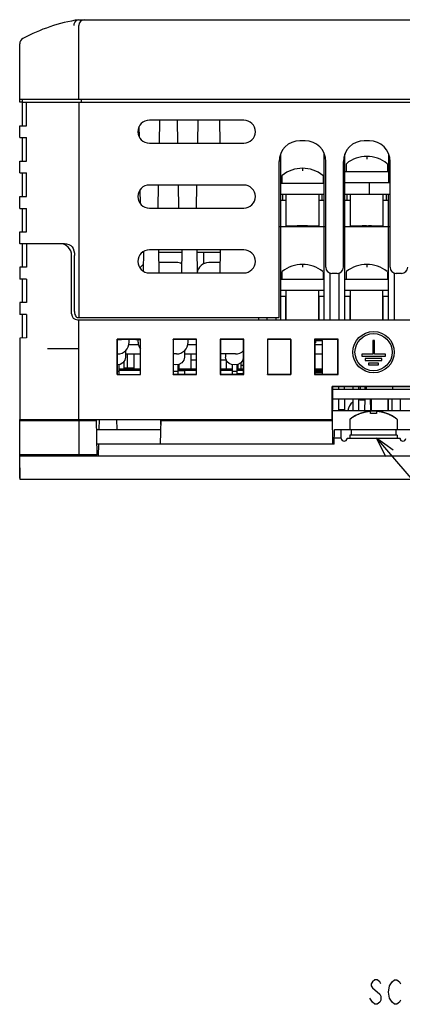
# Model space of a CAD drawing. Extents: x 36 to 410, y 13 to 287.
# Tile 1 of 16: x 61 to 100, y 13 to 113. Entities that reach past the tile are written whole.
import ezdxf

# ---------------------------------------------------------------- set-up
doc = ezdxf.new("R2010")
doc.units = 0
doc.header["$LTSCALE"] = 23.1
doc.layers.get('0').update_dxf_attribs({"linetype": 'CONTINUOUS'})
doc.layers.add('ALL_CURVE', color=7, linetype='CONTINUOUS')
doc.layers.add('ALL_NOTE', color=7, linetype='CONTINUOUS')

msp = doc.modelspace()

# ---------------------------------------------------------------- linework, layer by layer
at = {"color": 7, "linetype": 'CONTINUOUS'}
for p, q in [((66.888, 113.022), (103.188, 113.022)), ((66.888, 104.922), (66.888, 112.422)), ((60.888, 104.622), (60.888, 110.568)), ((60.888, 104.922), (133.848, 104.922)), ((61.188, 104.617), (60.888, 104.622)), ((61.188, 102.222), (61.188, 104.922)), ((61.188, 104.622), (108.207, 104.622)), ((61.577, 102.222), (61.577, 104.622)), ((66.888, 104.622), (66.888, 82.722)), ((67.188, 104.622), (67.188, 104.922)), ((60.888, 101.022), (60.888, 102.222)), ((60.888, 102.222), (61.577, 102.222)), ((83.688, 102.796), (74.088, 102.796)), ((75.1, 100.448), (75.14, 102.796)), ((76.976, 100.448), (76.935, 102.796)), ((79, 100.448), (79.04, 102.796)), ((81.229, 102.796), (81.258, 100.448)), ((73.065, 101.063), (73.046, 102.145)), ((60.888, 101.022), (61.577, 101.022)), ((61.188, 98.622), (61.188, 101.022)), ((61.577, 98.622), (61.577, 101.022)), ((74.088, 100.448), (83.688, 100.448)), ((89.932, 100.696), (89.383, 100.696)), ((96.472, 100.696), (95.923, 100.696)), ((87.438, 82.482), (87.438, 99.38)), ((91.878, 82.482), (91.878, 99.38)), ((93.978, 82.482), (93.978, 99.38)), ((98.418, 99.38), (98.418, 96.462)), ((60.888, 97.422), (60.888, 98.622)), ((60.888, 98.622), (61.577, 98.622)), ((87.284, 82.722), (87.284, 98.596)), ((92.031, 87.822), (92.031, 98.596)), ((93.824, 87.822), (93.824, 98.596)), ((94.12, 98.366), (94.098, 98.319)), ((94.098, 98.319), (94.098, 97.542)), ((98.275, 98.366), (98.298, 98.319)), ((98.298, 98.319), (98.298, 97.542)), ((98.571, 87.822), (98.571, 98.596)), ((60.888, 97.422), (61.577, 97.422)), ((61.188, 95.022), (61.188, 97.422)), ((61.577, 95.022), (61.577, 97.422)), ((98.418, 97.542), (93.978, 97.542)), ((91.878, 96.342), (87.438, 96.342)), ((87.58, 97.166), (87.558, 97.119)), ((87.558, 97.119), (87.558, 96.342)), ((91.735, 97.166), (91.758, 97.119)), ((91.758, 97.119), (91.758, 96.342)), ((93.978, 96.462), (98.571, 96.462)), ((96.468, 95.262), (96.468, 96.462)), ((73.183, 94.286), (73.158, 95.73)), ((83.688, 96.196), (74.088, 96.196)), ((74.984, 93.848), (75.025, 96.196)), ((77.091, 93.848), (77.05, 96.196)), ((78.884, 93.848), (78.925, 96.196)), ((87.438, 95.262), (91.878, 95.262)), ((87.648, 94.662), (87.648, 95.262)), ((88.008, 92.022), (88.008, 95.262)), ((91.308, 95.262), (91.308, 92.022)), ((91.668, 94.662), (91.668, 95.262)), ((93.978, 95.262), (98.571, 95.262)), ((94.188, 94.662), (94.188, 95.262)), ((94.548, 92.022), (94.548, 95.262)), ((97.848, 95.262), (97.848, 92.022)), ((98.208, 94.662), (98.208, 95.262)), ((98.418, 82.482), (98.418, 95.262)), ((60.888, 93.822), (60.888, 95.022)), ((60.888, 95.022), (61.577, 95.022)), ((87.438, 94.662), (88.008, 94.662)), ((91.308, 94.662), (91.878, 94.662)), ((93.978, 94.662), (94.548, 94.662)), ((97.848, 94.662), (98.418, 94.662)), ((60.888, 93.822), (61.577, 93.822)), ((61.188, 91.422), (61.188, 93.822)), ((61.577, 91.422), (61.577, 93.822)), ((74.088, 93.848), (83.688, 93.848)), ((60.888, 90.24), (60.888, 91.422)), ((60.888, 91.422), (61.577, 91.422)), ((87.284, 91.962), (92.031, 91.962)), ((89.13, 92.022), (88.008, 92.022)), ((88.038, 91.962), (88.038, 92.022)), ((89.13, 91.962), (89.13, 92.082)), ((89.13, 92.082), (90.18, 92.082)), ((90.18, 91.962), (90.18, 92.082)), ((91.308, 92.022), (90.18, 92.022)), ((91.278, 91.962), (91.278, 92.022)), ((93.824, 91.962), (98.571, 91.962)), ((95.718, 92.022), (94.548, 92.022)), ((94.578, 91.962), (94.578, 92.022)), ((95.718, 91.962), (95.718, 92.082)), ((95.718, 92.082), (96.168, 92.082)), ((95.918, 91.962), (95.918, 92.082)), ((95.968, 91.962), (95.968, 92.082)), ((96.168, 91.962), (96.168, 92.082)), ((96.368, 92.022), (96.168, 92.022)), ((96.368, 91.962), (96.368, 92.082)), ((96.368, 92.082), (96.668, 92.082)), ((96.518, 91.962), (96.518, 92.082)), ((96.668, 91.962), (96.668, 92.082)), ((97.848, 92.022), (96.668, 92.022)), ((97.818, 91.962), (97.818, 92.022)), ((65.438, 90.222), (60.888, 90.222)), ((61.188, 87.827), (61.188, 90.222)), ((61.571, 90.222), (61.571, 87.834)), ((73.472, 89.322), (73.34, 89.322)), ((73.473, 89.414), (73.439, 87.453)), ((83.688, 89.596), (74.088, 89.596)), ((74.999, 89.596), (75.039, 87.248)), ((77.372, 89.322), (75.003, 89.322)), ((77.377, 89.596), (77.336, 87.248)), ((78.899, 89.596), (78.939, 87.248)), ((81.272, 89.322), (78.903, 89.322)), ((79.608, 88.166), (79.608, 89.322)), ((81.277, 89.596), (81.236, 87.248)), ((66.168, 83.082), (66.168, 89.022)), ((66.468, 83.322), (66.468, 89.022)), ((76.83, 88.302), (75.021, 88.302)), ((81.254, 88.302), (80.129, 88.302)), ((61.571, 87.834), (60.888, 87.822)), ((60.888, 87.822), (60.888, 86.622)), ((74.088, 87.248), (83.688, 87.248)), ((87.58, 87.386), (87.558, 87.339)), ((87.558, 87.339), (87.558, 86.562)), ((91.735, 87.386), (91.758, 87.339)), ((91.758, 87.339), (91.758, 86.562)), ((92.478, 82.482), (92.478, 87.225)), ((93.198, 87.196), (92.658, 87.196)), ((93.378, 82.482), (93.378, 87.225)), ((94.12, 87.386), (94.098, 87.339)), ((94.098, 87.339), (94.098, 86.562)), ((98.275, 87.386), (98.298, 87.339)), ((98.298, 87.339), (98.298, 86.562)), ((99.018, 82.482), (99.018, 87.225)), ((99.738, 87.196), (99.198, 87.196)), ((61.571, 86.61), (60.888, 86.622)), ((61.188, 84.227), (61.188, 86.617)), ((61.571, 86.61), (61.571, 84.234)), ((91.878, 86.562), (87.438, 86.562)), ((98.418, 86.562), (93.978, 86.562)), ((87.438, 85.482), (91.878, 85.482)), ((88.008, 82.482), (88.008, 85.482)), ((91.308, 82.482), (91.308, 85.482)), ((93.978, 85.482), (98.418, 85.482)), ((94.548, 82.482), (94.548, 85.482)), ((97.848, 82.482), (97.848, 85.482)), ((61.571, 84.234), (60.888, 84.222)), ((60.888, 84.222), (60.888, 83.022)), ((87.438, 84.882), (88.008, 84.882)), ((87.978, 82.482), (87.978, 84.882)), ((91.308, 84.882), (91.878, 84.882)), ((91.338, 82.482), (91.338, 84.882)), ((93.978, 84.882), (94.548, 84.882)), ((94.518, 82.482), (94.518, 84.882)), ((97.848, 84.882), (98.418, 84.882)), ((97.878, 82.482), (97.878, 84.882)), ((61.571, 83.01), (60.888, 83.022)), ((61.188, 80.627), (61.188, 83.017)), ((61.571, 83.01), (61.571, 80.634)), ((66.719, 82.722), (87.284, 82.722)), ((66.768, 82.482), (139.368, 82.482)), ((66.888, 72.342), (66.888, 82.482)), ((85.188, 82.722), (85.188, 82.482)), ((86.058, 82.482), (86.058, 82.722)), ((86.958, 82.722), (86.958, 82.482)), ((61.571, 80.634), (60.888, 80.622)), ((60.888, 80.622), (60.888, 72.342)), ((70.788, 80.502), (70.788, 76.902)), ((70.805, 80.485), (70.788, 80.502)), ((73.188, 80.502), (70.788, 80.502)), ((70.804, 76.918), (70.805, 80.485)), ((72.03, 80.205), (72.03, 80.489)), ((72.93, 80.202), (72.93, 80.486)), ((73.17, 80.485), (73.188, 80.502)), ((73.171, 76.918), (73.17, 80.485)), ((73.188, 76.902), (73.188, 80.502)), ((76.488, 80.502), (76.488, 76.902)), ((76.515, 80.474), (76.488, 80.502)), ((78.888, 80.502), (76.488, 80.502)), ((76.515, 80.474), (76.515, 76.929)), ((78.86, 80.474), (76.515, 80.474)), ((78.03, 80.205), (78.03, 80.474)), ((78.86, 80.474), (78.888, 80.502)), ((78.86, 76.929), (78.86, 80.474)), ((78.888, 76.902), (78.888, 80.502)), ((81.288, 80.502), (81.288, 76.902)), ((81.288, 80.502), (81.315, 80.474)), ((83.688, 80.502), (81.288, 80.502)), ((81.315, 80.474), (81.315, 76.929)), ((83.66, 80.474), (81.315, 80.474)), ((83.66, 80.474), (83.688, 80.502)), ((83.66, 76.929), (83.66, 80.474)), ((83.688, 76.902), (83.688, 80.502)), ((86.088, 80.502), (86.088, 76.902)), ((86.088, 80.502), (86.115, 80.474)), ((88.488, 80.502), (86.088, 80.502)), ((86.115, 80.474), (86.115, 76.929)), ((88.46, 80.474), (86.115, 80.474)), ((88.458, 80.474), (88.458, 76.929)), ((88.46, 80.474), (88.488, 80.502)), ((88.46, 76.929), (88.46, 80.474)), ((88.488, 76.902), (88.488, 80.502)), ((90.888, 80.502), (90.888, 76.902)), ((90.915, 80.474), (90.888, 80.502)), ((93.288, 80.502), (90.888, 80.502)), ((90.915, 80.474), (90.915, 76.929)), ((93.26, 80.474), (90.915, 80.474)), ((90.915, 80.382), (91.698, 80.382)), ((90.978, 80.382), (90.978, 80.142)), ((91.698, 76.929), (91.698, 80.382)), ((93.26, 80.474), (93.288, 80.502)), ((93.26, 76.929), (93.26, 80.474)), ((93.288, 76.902), (93.288, 80.502)), ((96.798, 80.382), (96.798, 78.972)), ((96.978, 80.382), (96.798, 80.382)), ((96.978, 78.972), (96.978, 80.382)), ((63.707, 79.542), (66.888, 79.542)), ((71.64, 79.336), (71.64, 78.662)), ((71.992, 79.962), (72.968, 79.962)), ((77.64, 79.336), (77.64, 78.662)), ((77.992, 79.962), (78.86, 79.962)), ((83.639, 79.336), (83.639, 78.662)), ((90.978, 80.142), (90.915, 80.142)), ((90.915, 79.962), (91.698, 79.962)), ((70.83, 79.002), (70.804, 79.002)), ((71.478, 78.235), (71.478, 77.562)), ((71.64, 79.002), (73.171, 79.002)), ((71.818, 79.002), (71.818, 77.562)), ((72.497, 79.002), (72.497, 77.562)), ((76.83, 79.002), (76.515, 79.002)), ((77.64, 79.002), (78.86, 79.002)), ((78.297, 79.002), (78.297, 77.502)), ((78.86, 78.374), (78.297, 78.374)), ((82.829, 79.002), (81.315, 79.002)), ((81.878, 78.374), (81.315, 78.374)), ((81.839, 79.002), (81.839, 78.662)), ((81.878, 78.44), (81.878, 77.502)), ((83.639, 79.002), (83.66, 79.002)), ((83.66, 78.852), (83.639, 78.852)), ((90.915, 79.002), (91.698, 79.002)), ((95.688, 78.972), (95.688, 78.792)), ((96.798, 78.972), (95.688, 78.972)), ((95.688, 78.792), (98.088, 78.792)), ((96.03, 78.522), (96.03, 78.342)), ((97.746, 78.522), (96.03, 78.522)), ((96.03, 78.342), (97.746, 78.342)), ((98.088, 78.972), (96.978, 78.972)), ((97.746, 78.342), (97.746, 78.522)), ((98.088, 78.792), (98.088, 78.972)), ((70.98, 77.924), (70.98, 76.917)), ((70.98, 77.352), (73.171, 77.352)), ((72.497, 77.562), (71.478, 77.562)), ((76.74, 77.886), (76.515, 77.916)), ((76.98, 77.924), (76.98, 76.929)), ((76.98, 77.352), (78.86, 77.352)), ((76.98, 77.322), (77.656, 77.322)), ((77.078, 77.94), (77.078, 77.502)), ((77.656, 77.322), (77.663, 76.929)), ((81.315, 77.352), (82.499, 77.352)), ((82.499, 77.918), (82.499, 76.929)), ((82.979, 77.924), (82.979, 76.929)), ((82.979, 77.352), (83.66, 77.352)), ((83.097, 77.946), (83.097, 77.502)), ((83.388, 78.115), (83.388, 77.502)), ((83.66, 77.817), (83.388, 77.817)), ((90.915, 77.352), (91.698, 77.352)), ((96.378, 78.072), (96.378, 77.892)), ((97.398, 78.072), (96.378, 78.072)), ((96.378, 77.892), (97.398, 77.892)), ((97.398, 77.892), (97.398, 78.072)), ((70.788, 76.902), (70.804, 76.918)), ((70.788, 76.902), (73.188, 76.902)), ((73.188, 76.902), (73.171, 76.918)), ((76.488, 76.902), (76.515, 76.929)), ((76.488, 76.902), (78.888, 76.902)), ((76.515, 76.929), (78.86, 76.929)), ((78.888, 76.902), (78.86, 76.929)), ((81.288, 76.902), (81.315, 76.929)), ((81.288, 76.902), (83.688, 76.902)), ((81.315, 76.929), (83.66, 76.929)), ((83.66, 76.962), (82.979, 76.962)), ((83.66, 76.929), (83.688, 76.902)), ((86.088, 76.902), (86.115, 76.929)), ((86.088, 76.902), (88.488, 76.902)), ((86.115, 76.929), (88.46, 76.929)), ((88.46, 76.929), (88.488, 76.902)), ((90.888, 76.902), (90.915, 76.929)), ((90.888, 76.902), (93.288, 76.902)), ((90.915, 77.112), (91.698, 77.112)), ((90.915, 76.929), (93.26, 76.929)), ((93.288, 76.902), (93.26, 76.929)), ((92.688, 72.342), (92.688, 75.702)), ((92.714, 75.675), (92.688, 75.702)), ((113.088, 75.702), (92.688, 75.702)), ((92.714, 75.675), (92.714, 73.362)), ((92.714, 75.675), (94.472, 75.675)), ((92.714, 75.402), (113.061, 75.402)), ((93.348, 75.402), (93.348, 75.675)), ((93.948, 75.402), (93.948, 75.675)), ((94.788, 75.68), (94.788, 75.402)), ((95.388, 75.402), (95.388, 75.689)), ((95.568, 75.402), (95.568, 75.69)), ((96.028, 75.402), (96.031, 75.694)), ((96.168, 75.402), (96.168, 75.694)), ((98.808, 75.684), (98.808, 75.402)), ((99.356, 75.675), (106.472, 75.675)), ((92.714, 74.442), (113.061, 74.442)), ((93.348, 73.302), (93.348, 74.442)), ((93.948, 74.442), (93.948, 73.302)), ((94.788, 74.442), (94.788, 73.242)), ((95.388, 73.242), (95.388, 74.442)), ((95.479, 74.322), (96.019, 74.322)), ((96.009, 73.242), (96.02, 74.442)), ((96.555, 74.442), (96.566, 73.242)), ((96.556, 74.322), (96.648, 74.322)), ((96.648, 74.442), (96.648, 73.242)), ((98.328, 74.442), (98.328, 73.242)), ((98.388, 74.442), (98.388, 73.242)), ((98.748, 74.442), (98.748, 73.242)), ((99.588, 74.442), (99.588, 73.242)), ((92.698, 72.342), (92.698, 73.362)), ((92.698, 73.362), (92.714, 73.362)), ((92.698, 73.242), (113.077, 73.242)), ((93.948, 73.302), (93.348, 73.302)), ((60.888, 72.342), (92.703, 72.342)), ((60.888, 68.622), (60.888, 72.222)), ((60.888, 72.222), (68.705, 72.222)), ((60.905, 72.222), (60.905, 72.342)), ((61.188, 72.222), (61.188, 72.342)), ((66.888, 72.222), (66.888, 68.742)), ((67.188, 72.222), (67.188, 72.342)), ((68.766, 68.742), (68.703, 72.342)), ((68.988, 71.322), (69.005, 72.342)), ((70.788, 71.322), (70.77, 72.342)), ((75.228, 69.822), (75.272, 72.342)), ((75.263, 71.825), (75.254, 72.342)), ((75.27, 72.222), (92.705, 72.222)), ((92.747, 69.822), (92.698, 72.654)), ((94.511, 72.374), (94.488, 72.327)), ((94.488, 72.327), (94.488, 71.322)), ((99.264, 72.374), (99.288, 72.327)), ((99.288, 72.327), (99.288, 71.322)), ((68.721, 71.322), (75.254, 71.322)), ((92.871, 69.822), (92.898, 71.322)), ((92.898, 71.322), (100.878, 71.322)), ((93.604, 70.409), (93.588, 71.322)), ((94.608, 71.322), (94.608, 70.722)), ((99.168, 71.322), (99.168, 70.722)), ((92.882, 70.454), (93.603, 70.454)), ((94.187, 70.409), (94.188, 70.422)), ((94.188, 70.422), (99.588, 70.422)), ((94.488, 70.722), (94.488, 70.422)), ((99.288, 70.722), (94.488, 70.722)), ((99.288, 70.722), (99.288, 70.422)), ((99.588, 70.409), (99.588, 70.422)), ((92.871, 69.822), (68.747, 69.822)), ((68.889, 69.822), (68.868, 68.622)), ((68.766, 68.742), (60.888, 68.742)), ((60.929, 66.222), (60.888, 68.622)), ((60.888, 68.622), (144.888, 68.622)), ((60.888, 66.342), (60.888, 68.152)), ((61.649, 68.742), (61.647, 68.622)), ((61.788, 68.622), (61.79, 68.742)), ((67.788, 68.622), (67.79, 68.742)), ((60.888, 66.342), (60.927, 66.342)), ((144.846, 66.222), (60.929, 66.222))]:
    msp.add_line(p, q, dxfattribs=at)
at = {"color": 3, "linetype": 'CONTINUOUS'}
for p, q in [((70.98, 77.502), (73.171, 77.502)), ((76.98, 77.502), (78.86, 77.502)), ((81.315, 77.502), (82.499, 77.502)), ((82.979, 77.502), (83.66, 77.502)), ((90.915, 77.502), (91.698, 77.502)), ((90.915, 77.262), (91.698, 77.262))]:
    msp.add_line(p, q, dxfattribs=at)
at = {"color": 7, "linetype": 'CONTINUOUS'}
for points in [[(66.415, 112.422), (66.432, 112.591), (66.491, 112.747), (66.586, 112.876), (66.709, 112.968), (66.851, 113.016)], [(89.383, 100.696), (88.974, 100.655), (88.58, 100.536), (88.217, 100.342), (87.899, 100.081), (87.638, 99.763), (87.444, 99.4), (87.324, 99.006), (87.284, 98.596)], [(92.031, 98.596), (91.991, 99.006), (91.872, 99.4), (91.678, 99.763), (91.416, 100.081), (91.098, 100.342), (90.735, 100.536), (90.341, 100.655), (89.932, 100.696)], [(95.923, 100.696), (95.514, 100.655), (95.12, 100.536), (94.757, 100.342), (94.439, 100.081), (94.178, 99.763), (93.984, 99.4), (93.864, 99.006), (93.824, 98.596)], [(98.571, 98.596), (98.531, 99.006), (98.412, 99.4), (98.218, 99.763), (97.956, 100.081), (97.638, 100.342), (97.275, 100.536), (96.881, 100.655), (96.472, 100.696)], [(60.888, 90.24), (60.888, 90.227), (60.888, 90.222)], [(65.438, 90.222), (65.663, 90.208), (65.881, 90.157), (66.074, 90.056), (66.229, 89.906), (66.336, 89.724), (66.41, 89.511), (66.454, 89.27), (66.468, 89.022)], [(66.468, 83.322), (66.477, 83.173), (66.507, 83.029), (66.552, 82.904), (66.607, 82.806), (66.665, 82.743), (66.719, 82.722)], [(70.805, 80.485), (71.261, 80.488), (71.742, 80.489), (72.233, 80.489), (72.714, 80.488), (73.17, 80.485)], [(71.64, 78.662), (71.577, 78.367), (71.382, 78.107), (71.092, 77.942), (70.804, 77.896)], [(77.64, 78.662), (77.577, 78.367), (77.382, 78.107), (77.092, 77.942), (76.74, 77.886)], [(82.739, 77.886), (82.442, 77.925), (82.197, 78.033), (82.004, 78.203), (81.882, 78.417), (81.839, 78.662)], [(83.639, 78.662), (83.576, 78.367), (83.381, 78.107), (83.091, 77.942), (82.739, 77.886)], [(70.98, 77.202), (70.949, 77.213), (70.856, 77.221), (70.804, 77.222)], [(76.74, 77.224), (76.624, 77.221), (76.532, 77.213), (76.515, 77.207)], [(76.98, 77.202), (76.949, 77.213), (76.856, 77.221), (76.74, 77.224)], [(82.739, 77.224), (82.623, 77.221), (82.531, 77.213), (82.499, 77.202)], [(82.979, 77.202), (82.947, 77.213), (82.855, 77.221), (82.739, 77.224)], [(70.804, 76.918), (71.261, 76.915), (71.742, 76.914), (72.233, 76.914), (72.714, 76.915), (73.171, 76.918)], [(94.472, 75.675), (94.521, 75.676), (94.928, 75.683)], [(94.928, 75.683), (95.359, 75.689), (95.84, 75.693), (96.355, 75.695), (96.888, 75.696), (97.42, 75.695), (97.935, 75.693), (98.416, 75.689), (98.848, 75.683), (99.254, 75.676)], [(99.254, 75.676), (99.303, 75.675), (99.356, 75.675)]]:
    msp.add_lwpolyline(points, dxfattribs=at)
for radius in [2.1, 1.89]:
    msp.add_circle((96.888, 79.182), radius, dxfattribs=at)
for centre, radius, start, end in [((69.74, 95.249), 18, 99.11942, 118.31397), ((67.488, 112.422), 0.6, 90.00102, 180), ((61.488, 110.568), 0.6, 118.31397, 180), ((74.088, 101.622), 1.174, 90, 270), ((83.688, 101.622), 1.174, 270, 90), ((96.198, 95.802), 3.3, 50.9772, 129.0228), ((89.658, 94.602), 3.3, 50.9772, 129.0228), ((74.088, 95.022), 1.174, 90, 270), ((83.688, 95.022), 1.174, 270, 90), ((64.968, 89.022), 1.2, 0, 90), ((74.088, 88.422), 1.174, 90, 270), ((83.688, 88.422), 1.174, 270, 90), ((76.83, 87.102), 1.2, 63.89108, 90), ((80.129, 87.102), 1.2, 90, 172.90416), ((74.13, 87.102), 1.2, 124.63037, 147.23544), ((89.658, 84.822), 3.3, 50.9772, 129.0228), ((92.658, 87.822), 0.626, 180, 270), ((93.198, 87.822), 0.626, 270, 360), ((96.198, 84.822), 3.3, 50.9772, 129.0228), ((99.198, 87.822), 0.626, 180, 270), ((99.738, 87.822), 0.626, 270, 360), ((66.768, 83.082), 0.6, 180, 270), ((70.83, 80.202), 1.2, 270, 360), ((74.13, 80.202), 1.2, 180, 216.76474), ((76.83, 80.202), 1.2, 270, 360), ((82.829, 80.202), 1.2, 270, 314.51456), ((95.479, 73.122), 1.2, 90, 94.44842), ((95.479, 73.122), 1.2, 125.36374, 174.18178), ((96.888, 69.282), 3.9, 52.45568, 127.54432), ((93.895, 70.414), 0.292, 181, 359), ((99.88, 70.414), 0.292, 181, 359)]:
    msp.add_arc(centre, radius, start, end, dxfattribs=at)
at = {"layer": 'ALL_CURVE', "color": 40, "linetype": 'CONTINUOUS'}
for p, q in [((96.198, 99.102), (96.198, 98.826)), ((89.658, 97.902), (89.658, 97.626)), ((89.658, 88.122), (89.658, 87.846)), ((96.198, 88.122), (96.198, 87.846)), ((96.588, 72.939), (96.588, 73.159)), ((97.188, 73.159), (97.188, 72.939))]:
    msp.add_line(p, q, dxfattribs=at)
for points in [[(96.588, 73.159), (96.531, 73.154), (96.473, 73.148), (96.415, 73.141), (96.356, 73.134), (96.296, 73.125), (96.245, 73.117), (96.194, 73.108), (96.142, 73.098), (96.09, 73.088), (96.037, 73.076), (95.983, 73.064), (95.929, 73.05), (95.873, 73.036), (95.817, 73.02), (95.76, 73.003), (95.703, 72.985), (95.644, 72.966), (95.585, 72.946), (95.526, 72.924), (95.466, 72.901), (95.406, 72.877), (95.345, 72.851), (95.284, 72.824), (95.222, 72.796), (95.16, 72.766), (95.098, 72.734), (95.036, 72.701), (94.973, 72.667), (94.91, 72.63), (94.856, 72.598), (94.802, 72.564), (94.748, 72.529), (94.693, 72.492), (94.639, 72.454), (94.585, 72.415), (94.53, 72.374)], [(99.245, 72.374), (99.188, 72.417), (99.132, 72.457), (99.075, 72.497), (99.019, 72.534), (98.963, 72.57), (98.907, 72.605), (98.852, 72.638), (98.796, 72.67), (98.741, 72.7), (98.687, 72.729), (98.632, 72.757), (98.578, 72.783), (98.525, 72.809), (98.472, 72.833), (98.419, 72.856), (98.366, 72.878), (98.314, 72.899), (98.262, 72.919), (98.201, 72.942), (98.14, 72.963), (98.08, 72.983), (98.021, 73.001), (97.963, 73.019), (97.906, 73.035), (97.849, 73.049), (97.794, 73.063), (97.74, 73.076), (97.686, 73.087), (97.634, 73.098), (97.582, 73.108), (97.531, 73.117), (97.481, 73.125), (97.431, 73.132), (97.369, 73.14), (97.308, 73.148), (97.247, 73.154), (97.188, 73.159)], [(96.888, 72.952), (96.862, 72.952), (96.837, 72.951), (96.812, 72.951), (96.787, 72.95), (96.762, 72.95), (96.737, 72.949), (96.712, 72.948), (96.687, 72.946), (96.662, 72.945), (96.637, 72.943), (96.612, 72.941), (96.588, 72.939)], [(97.188, 72.939), (97.163, 72.941), (97.138, 72.943), (97.112, 72.945), (97.087, 72.946), (97.062, 72.948), (97.037, 72.949), (97.012, 72.95), (96.987, 72.95), (96.962, 72.951), (96.938, 72.951), (96.913, 72.952), (96.888, 72.952)]]:
    msp.add_lwpolyline(points, dxfattribs=at)
for centre in [(96.198, 95.802), (89.658, 94.602), (89.658, 84.822), (96.198, 84.822)]:
    msp.add_arc(centre, 3.3, 50.9772, 129.0228, dxfattribs=at)
at = {"layer": 'ALL_NOTE', "color": 2, "linetype": 'CONTINUOUS'}
for p, q in [((97.191, 70.422), (117.044, 47.155)), ((96.768, 14.475), (97.518, 13.85)), ((96.768, 13.016), (96.518, 13.433))]:
    msp.add_line(p, q, dxfattribs=at)
for points in [[(98.87, 69.225), (97.191, 70.422), (98.109, 68.576)], [(97.643, 14.891), (97.518, 15.1), (97.268, 15.308), (97.018, 15.308), (96.768, 15.1), (96.643, 14.891), (96.643, 14.683), (96.768, 14.475)], [(98.518, 14.683), (98.768, 15.1), (99.018, 15.308), (99.268, 15.308), (99.518, 15.1), (99.643, 14.891)], [(98.768, 13.016), (98.518, 13.433), (98.393, 14.058), (98.518, 14.683)], [(97.518, 13.85), (97.643, 13.641), (97.643, 13.225), (97.518, 13.016), (97.268, 12.808), (97.018, 12.808), (96.768, 13.016)], [(99.643, 13.225), (99.518, 13.016), (99.268, 12.808), (99.018, 12.808), (98.768, 13.016)]]:
    msp.add_lwpolyline(points, dxfattribs=at)

doc.saveas('drawing.dxf')
